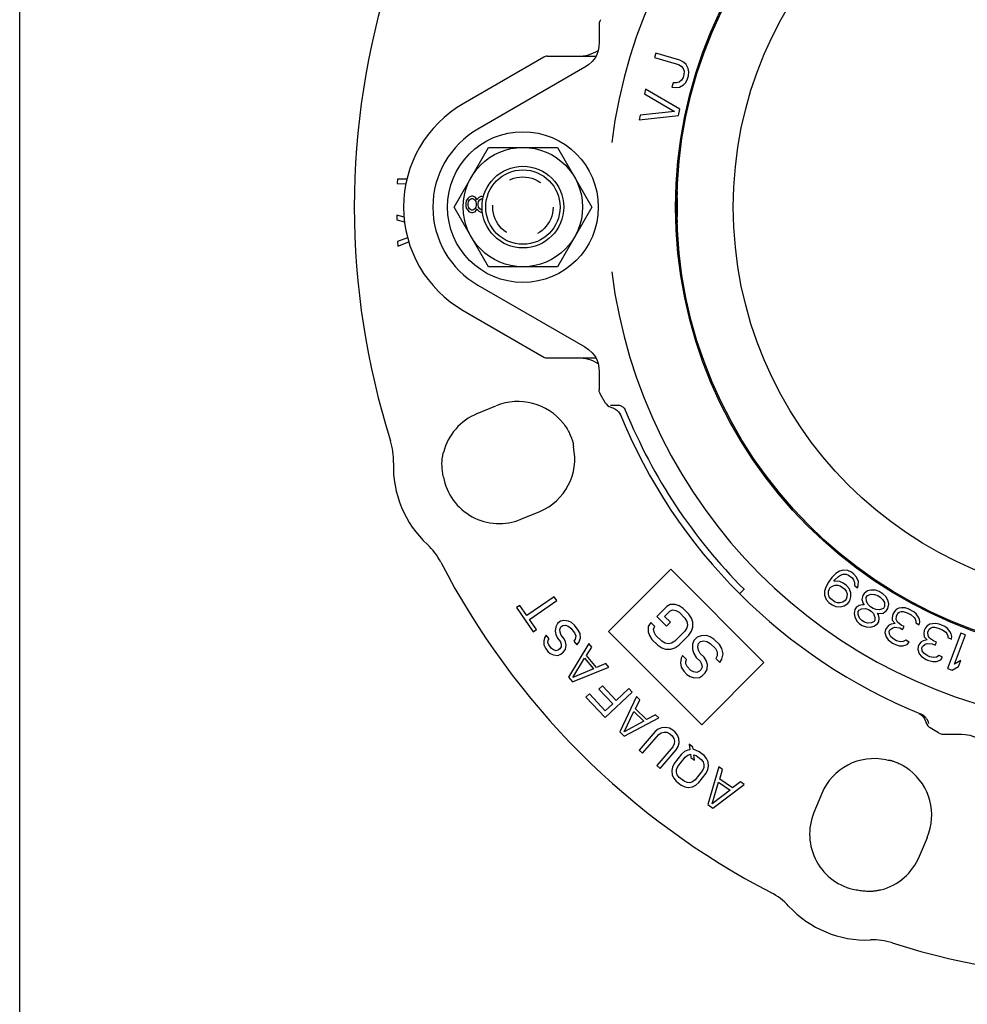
# Model space of a CAD drawing. Header units: inches. Extents: x 0 to 22, y 0 to 17.
# Tile 1 of 9: x 0 to 3.6, y 3.4 to 7.1. Entities that reach past the tile are written whole.
import ezdxf

# ---------------------------------------------------------------- set-up
doc = ezdxf.new("R2010")
doc.units = ezdxf.units.IN
doc.header["$LTSCALE"] = 1.21
doc.header["$MEASUREMENT"] = 0
doc.linetypes.add('HIDDEN', pattern=[0.2, 0.1, -0.1])
doc.layers.get('0').update_dxf_attribs({"linetype": 'CONTINUOUS'})
doc.layers.add('DEFAULT_2', color=8, linetype='HIDDEN')

msp = doc.modelspace()

# ---------------------------------------------------------------- linework, layer by layer
at = {"color": 7, "linetype": 'CONTINUOUS'}
for p, q in [((0, 0), (0, 17)), ((2.1791, 7.0788), (2.1791, 7.0111)), ((1.9831, 6.9595), (2.1673, 6.9595)), ((2.3928, 6.9716), (2.3877, 6.9546)), ((2.4824, 6.945), (2.3928, 6.9716)), ((1.9713, 6.9563), (1.668, 6.7812)), ((2.1631, 6.9513), (2.163, 6.9512)), ((2.3877, 6.9546), (2.4774, 6.928)), ((2.4774, 6.928), (2.4881, 6.9218)), ((2.496, 6.9379), (2.4824, 6.945)), ((2.4881, 6.9218), (2.4951, 6.9135)), ((2.5059, 6.9288), (2.496, 6.9379)), ((2.5141, 6.9141), (2.5059, 6.9288)), ((2.1255, 6.9182), (1.7231, 6.6859)), ((2.4979, 6.8912), (2.4945, 6.8798)), ((2.4951, 6.9135), (2.4983, 6.9033)), ((2.4983, 6.9033), (2.4979, 6.8912)), ((2.5119, 6.8747), (2.5152, 6.886)), ((2.5165, 6.901), (2.5141, 6.9141)), ((2.5152, 6.886), (2.5165, 6.901)), ((2.4572, 6.8601), (2.4522, 6.8431)), ((2.4696, 6.8595), (2.4572, 6.8601)), ((2.48, 6.8626), (2.4696, 6.8595)), ((2.4883, 6.8694), (2.48, 6.8626)), ((2.4807, 6.8439), (2.4957, 6.8518)), ((2.4945, 6.8798), (2.4883, 6.8694)), ((2.4957, 6.8518), (2.5048, 6.8614)), ((2.5048, 6.8614), (2.5119, 6.8747)), ((2.3538, 6.8359), (2.3501, 6.8186)), ((2.3501, 6.8186), (2.4625, 6.7525)), ((2.4826, 6.7603), (2.3538, 6.8359)), ((2.4522, 6.8431), (2.4675, 6.8416)), ((2.4675, 6.8416), (2.4807, 6.8439)), ((2.3329, 6.7377), (2.3293, 6.7204)), ((2.3293, 6.7204), (2.4777, 6.7372)), ((2.4625, 6.7525), (2.3329, 6.7377)), ((2.4777, 6.7372), (2.4826, 6.7603)), ((2.4895, 6.6406), (2.4852, 6.6406)), ((1.6333, 6.3926), (1.7629, 6.617)), ((1.7629, 6.617), (2.022, 6.617)), ((2.022, 6.617), (2.1516, 6.3926)), ((1.4202, 6.4981), (1.4199, 6.4807)), ((1.4199, 6.4807), (1.4527, 6.48)), ((1.4563, 6.4974), (1.4202, 6.4981)), ((1.6796, 6.4166), (1.6779, 6.408)), ((1.6779, 6.408), (1.6779, 6.3977)), ((1.6849, 6.4252), (1.6796, 6.4166)), ((1.6902, 6.4304), (1.6849, 6.4252)), ((1.6867, 6.4063), (1.6884, 6.4132)), ((1.6867, 6.3994), (1.6867, 6.4063)), ((1.6884, 6.4132), (1.6919, 6.4201)), ((1.699, 6.4339), (1.6902, 6.4304)), ((1.6919, 6.4201), (1.699, 6.4252)), ((1.7042, 6.4339), (1.699, 6.4339)), ((1.699, 6.4252), (1.7042, 6.4252)), ((1.713, 6.4304), (1.7042, 6.4339)), ((1.7042, 6.4252), (1.7113, 6.4201)), ((1.7113, 6.4201), (1.7148, 6.4132)), ((1.7183, 6.4235), (1.713, 6.4304)), ((1.7148, 6.4132), (1.7165, 6.4063)), ((1.7165, 6.4063), (1.7165, 6.3994)), ((1.72, 6.4201), (1.7183, 6.4235)), ((1.7218, 6.4235), (1.72, 6.4201)), ((1.7271, 6.4287), (1.7218, 6.4235)), ((1.7236, 6.4063), (1.7253, 6.4132)), ((1.7236, 6.3994), (1.7236, 6.4063)), ((1.7253, 6.4132), (1.7306, 6.4201)), ((1.7341, 6.4321), (1.7271, 6.4287)), ((1.7306, 6.4201), (1.7359, 6.4235)), ((1.7394, 6.4321), (1.7341, 6.4321)), ((1.7359, 6.4235), (1.7394, 6.4235)), ((1.7448, 6.43), (1.7394, 6.4321)), ((2.472, 6.428), (2.4722, 6.428)), ((1.7629, 6.1681), (1.6333, 6.3926)), ((1.6779, 6.3977), (1.6796, 6.3891)), ((1.6796, 6.3891), (1.6849, 6.3805)), ((1.6849, 6.3805), (1.6902, 6.3753)), ((1.6884, 6.3926), (1.6867, 6.3994)), ((1.6919, 6.3857), (1.6884, 6.3926)), ((1.6902, 6.3753), (1.699, 6.3719)), ((1.699, 6.3805), (1.6919, 6.3857)), ((1.7042, 6.3805), (1.699, 6.3805)), ((1.699, 6.3719), (1.7042, 6.3719)), ((1.7113, 6.3857), (1.7042, 6.3805)), ((1.7042, 6.3719), (1.713, 6.3753)), ((1.7148, 6.3926), (1.7113, 6.3857)), ((1.713, 6.3753), (1.7183, 6.3822)), ((1.7165, 6.3994), (1.7148, 6.3926)), ((1.7183, 6.3822), (1.72, 6.3857)), ((1.72, 6.3857), (1.7218, 6.3822)), ((1.7218, 6.3822), (1.7271, 6.3771)), ((1.7253, 6.3926), (1.7236, 6.3994)), ((1.7306, 6.3857), (1.7253, 6.3926)), ((1.7271, 6.3771), (1.7341, 6.3736)), ((1.7359, 6.3822), (1.7306, 6.3857)), ((1.7341, 6.3736), (1.7394, 6.3736)), ((1.7394, 6.3822), (1.7359, 6.3822)), ((2.1516, 6.3926), (2.022, 6.1681)), ((1.4183, 6.3628), (1.4188, 6.3453)), ((1.4457, 6.3546), (1.4183, 6.3628)), ((1.4188, 6.3453), (1.4474, 6.3367)), ((1.4587, 6.2776), (1.4214, 6.2638)), ((1.4214, 6.2638), (1.422, 6.2463)), ((1.422, 6.2463), (1.4638, 6.2617)), ((2.022, 6.1681), (1.7629, 6.1681)), ((2.4862, 6.1445), (2.4895, 6.1445)), ((1.7231, 6.0992), (2.1255, 5.8669)), ((1.668, 6.0039), (1.9713, 5.8288)), ((1.9831, 5.8256), (2.1673, 5.8256)), ((2.1531, 5.845), (2.1651, 5.8298)), ((2.163, 5.8339), (2.1631, 5.8338)), ((2.1791, 5.774), (2.1791, 5.7063)), ((2.2034, 5.6561), (2.1842, 5.6881)), ((1.7203, 5.6163), (1.7912, 5.6457)), ((2.2034, 5.6561), (2.2036, 5.6557)), ((2.2522, 5.6229), (2.2572, 5.6155)), ((2.2572, 5.6155), (2.2597, 5.6104)), ((2.2597, 5.6104), (2.2597, 5.6103)), ((2.0816, 5.5021), (2.0815, 5.4981)), ((2.0815, 5.4981), (2.0823, 5.4915)), ((2.0817, 5.5029), (2.0816, 5.5021)), ((1.5934, 5.4699), (1.5935, 5.4705)), ((1.5935, 5.4705), (1.5935, 5.4705)), ((1.5935, 5.3776), (1.5934, 5.378)), ((1.8848, 5.2193), (1.9557, 5.2486)), ((2.4481, 5.0312), (2.2142, 4.7974)), ((2.7988, 4.6805), (2.4481, 5.0312)), ((3.054, 5), (3.0414, 4.9831)), ((3.069, 5.0151), (3.054, 5)), ((3.0658, 4.9911), (3.079, 5.0039)), ((3.0828, 5.0237), (3.069, 5.0151)), ((3.079, 5.0039), (3.0868, 5.0093)), ((3.0971, 5.028), (3.0828, 5.0237)), ((3.0868, 5.0093), (3.097, 5.0131)), ((3.097, 5.0131), (3.1077, 5.0126)), ((3.1143, 5.0264), (3.0971, 5.028)), ((3.1077, 5.0126), (3.1166, 5.0097)), ((3.128, 5.02), (3.1143, 5.0264)), ((3.1166, 5.0097), (3.1308, 4.9991)), ((3.1374, 5.013), (3.128, 5.02)), ((3.1308, 4.9991), (3.1361, 4.9914)), ((3.1474, 5.0017), (3.1374, 5.013)), ((3.1539, 4.9856), (3.1474, 5.0017)), ((3.0311, 4.9644), (3.0268, 4.9488)), ((3.0414, 4.9831), (3.0311, 4.9644)), ((3.0448, 4.958), (3.0484, 4.9628)), ((3.0484, 4.9628), (3.0561, 4.9683)), ((3.0561, 4.9683), (3.0663, 4.972)), ((3.0622, 4.9863), (3.0658, 4.9911)), ((3.0837, 4.9854), (3.0622, 4.9863)), ((3.0663, 4.972), (3.077, 4.9715)), ((3.077, 4.9715), (3.0859, 4.9686)), ((3.0973, 4.9789), (3.0837, 4.9854)), ((3.0859, 4.9686), (3.1025, 4.9563)), ((3.1091, 4.9701), (3.0973, 4.9789)), ((3.1191, 4.9589), (3.1091, 4.9701)), ((3.1361, 4.9914), (3.1396, 4.9813)), ((3.1396, 4.9813), (3.1389, 4.9705)), ((3.1389, 4.9705), (3.1507, 4.9616)), ((3.1507, 4.9616), (3.1537, 4.9707)), ((3.1537, 4.9707), (3.1539, 4.9856)), ((2.01, 4.9279), (1.9069, 4.8572)), ((2.0199, 4.9135), (2.01, 4.9279)), ((2.707, 4.9394), (2.7253, 4.9577)), ((3.0268, 4.9488), (3.0267, 4.9338)), ((3.0267, 4.9338), (3.0331, 4.9177)), ((3.041, 4.9382), (3.0417, 4.9489)), ((3.0445, 4.928), (3.041, 4.9382)), ((3.0417, 4.9489), (3.0448, 4.958)), ((3.0498, 4.9203), (3.0445, 4.928)), ((3.1025, 4.9563), (3.1078, 4.9486)), ((3.1106, 4.9276), (3.1075, 4.9186)), ((3.1078, 4.9486), (3.1112, 4.9384)), ((3.1112, 4.9384), (3.1106, 4.9276)), ((3.1256, 4.9428), (3.1191, 4.9589)), ((3.1212, 4.9122), (3.1254, 4.9278)), ((3.1254, 4.9278), (3.1256, 4.9428)), ((3.1705, 4.9331), (3.1674, 4.9172)), ((3.1754, 4.9407), (3.1705, 4.9331)), ((3.1884, 4.9503), (3.1754, 4.9407)), ((3.183, 4.9252), (3.1878, 4.9328)), ((3.184, 4.9102), (3.183, 4.9252)), ((3.1878, 4.9328), (3.2018, 4.9382)), ((3.2008, 4.9532), (3.1884, 4.9503)), ((3.2181, 4.9529), (3.2008, 4.9532)), ((3.2018, 4.9382), (3.215, 4.937)), ((3.215, 4.937), (3.2266, 4.9332)), ((3.2322, 4.9475), (3.2181, 4.9529)), ((3.2266, 4.9332), (3.2365, 4.9269)), ((3.2471, 4.938), (3.2322, 4.9475)), ((3.2365, 4.9269), (3.2449, 4.918)), ((3.258, 4.9276), (3.2471, 4.938)), ((3.2656, 4.912), (3.258, 4.9276)), ((1.8806, 4.8956), (1.8683, 4.8872)), ((1.8683, 4.8872), (1.9309, 4.7959)), ((1.9069, 4.8572), (1.8806, 4.8956)), ((1.9168, 4.8428), (2.0199, 4.9135)), ((2.4332, 4.8911), (2.3959, 4.8538)), ((2.4456, 4.8986), (2.4332, 4.8911)), ((2.4653, 4.8988), (2.4456, 4.8986)), ((2.48, 4.8941), (2.4653, 4.8988)), ((2.4947, 4.8844), (2.48, 4.8941)), ((3.0331, 4.9177), (3.0432, 4.9065)), ((3.0432, 4.9065), (3.055, 4.8976)), ((3.0664, 4.9079), (3.0498, 4.9203)), ((3.055, 4.8976), (3.0686, 4.8912)), ((3.0753, 4.9051), (3.0664, 4.9079)), ((3.0686, 4.8912), (3.0859, 4.8896)), ((3.086, 4.9046), (3.0753, 4.9051)), ((3.0859, 4.8896), (3.1002, 4.894)), ((3.0961, 4.9083), (3.086, 4.9046)), ((3.1039, 4.9138), (3.0961, 4.9083)), ((3.1002, 4.894), (3.1139, 4.9025)), ((3.1075, 4.9186), (3.1039, 4.9138)), ((3.1139, 4.9025), (3.1212, 4.9122)), ((3.1455, 4.8882), (3.1407, 4.8806)), ((3.157, 4.8952), (3.1455, 4.8882)), ((3.1693, 4.8981), (3.157, 4.8952)), ((3.1674, 4.9172), (3.1725, 4.9032)), ((3.1759, 4.8975), (3.1693, 4.8981)), ((3.1725, 4.9032), (3.1759, 4.8975)), ((3.1907, 4.8988), (3.184, 4.9102)), ((3.1991, 4.8899), (3.1907, 4.8988)), ((3.2091, 4.8836), (3.1991, 4.8899)), ((3.2449, 4.918), (3.2516, 4.9066)), ((3.2526, 4.8916), (3.2478, 4.884)), ((3.2516, 4.9066), (3.2526, 4.8916)), ((3.2651, 4.8837), (3.2682, 4.8996)), ((3.2682, 4.8996), (3.2656, 4.912)), ((3.3163, 4.886), (3.3057, 4.8849)), ((3.3296, 4.8858), (3.3163, 4.886)), ((3.3414, 4.8829), (3.3296, 4.8858)), ((2.3959, 4.8538), (2.4324, 4.8173)), ((2.4254, 4.8541), (2.4453, 4.874)), ((2.4474, 4.8322), (2.4254, 4.8541)), ((2.4453, 4.874), (2.4552, 4.879)), ((2.4552, 4.879), (2.4675, 4.8767)), ((2.4675, 4.8767), (2.4798, 4.8695)), ((2.4798, 4.8695), (2.5017, 4.8475)), ((2.5166, 4.8625), (2.4947, 4.8844)), ((2.5263, 4.8478), (2.5166, 4.8625)), ((3.1407, 4.8806), (3.1376, 4.8647)), ((3.1376, 4.8647), (3.1402, 4.8523)), ((3.1402, 4.8523), (3.1478, 4.8367)), ((3.1531, 4.8727), (3.1564, 4.8778)), ((3.1533, 4.8619), (3.1531, 4.8727)), ((3.1584, 4.8479), (3.1533, 4.8619)), ((3.1564, 4.8778), (3.1662, 4.8822)), ((3.1662, 4.8822), (3.181, 4.8835)), ((3.181, 4.8835), (3.1926, 4.8797)), ((3.1926, 4.8797), (3.2026, 4.8734)), ((3.2026, 4.8734), (3.2109, 4.8645)), ((3.2206, 4.8798), (3.2091, 4.8836)), ((3.2109, 4.8645), (3.2161, 4.8506)), ((3.2161, 4.8506), (3.2162, 4.8398)), ((3.2338, 4.8786), (3.2206, 4.8798)), ((3.2258, 4.8658), (3.2324, 4.8652)), ((3.2291, 4.8601), (3.2258, 4.8658)), ((3.2318, 4.8477), (3.2291, 4.8601)), ((3.2324, 4.8652), (3.2472, 4.8665)), ((3.2478, 4.884), (3.2338, 4.8786)), ((3.2472, 4.8665), (3.2603, 4.8761)), ((3.2603, 4.8761), (3.2651, 4.8837)), ((3.2837, 4.8625), (3.2806, 4.8504)), ((3.2806, 4.8504), (3.2815, 4.8397)), ((3.2893, 4.8731), (3.2837, 4.8625)), ((3.2962, 4.8797), (3.2893, 4.8731)), ((3.3057, 4.8849), (3.2962, 4.8797)), ((3.2962, 4.8421), (3.2967, 4.8555)), ((3.2967, 4.8555), (3.3024, 4.8661)), ((3.3024, 4.8661), (3.3078, 4.8701)), ((3.3078, 4.8701), (3.3159, 4.8726)), ((3.3159, 4.8726), (3.3225, 4.8725)), ((3.3225, 4.8725), (3.3369, 4.8682)), ((3.3369, 4.8682), (3.3526, 4.8599)), ((3.3623, 4.8718), (3.3414, 4.8829)), ((3.3526, 4.8599), (3.3642, 4.8503)), ((3.3713, 4.8636), (3.3623, 4.8718)), ((3.3642, 4.8503), (3.368, 4.8448)), ((3.3788, 4.8527), (3.3713, 4.8636)), ((3.3838, 4.8432), (3.3788, 4.8527)), ((1.9432, 4.8044), (1.9168, 4.8428)), ((2.0162, 4.8154), (2.0138, 4.799)), ((2.0221, 4.8273), (2.0162, 4.8154)), ((2.0339, 4.8363), (2.0221, 4.8273)), ((2.0315, 4.8052), (2.0351, 4.8152)), ((2.0469, 4.8389), (2.0339, 4.8363)), ((2.0351, 4.8152), (2.0422, 4.8206)), ((2.0422, 4.8206), (2.0528, 4.8214)), ((2.0635, 4.8369), (2.0469, 4.8389)), ((2.0528, 4.8214), (2.0628, 4.8181)), ((2.0628, 4.8181), (2.0723, 4.8106)), ((2.0753, 4.8312), (2.0635, 4.8369)), ((2.0865, 4.8215), (2.0753, 4.8312)), ((2.1006, 4.8029), (2.0865, 4.8215)), ((2.3635, 4.8165), (2.3633, 4.7968)), ((2.3735, 4.8314), (2.3635, 4.8165)), ((2.3881, 4.8168), (2.3735, 4.8314)), ((2.3831, 4.8069), (2.3881, 4.8168)), ((2.4324, 4.8173), (2.4474, 4.8322)), ((2.5017, 4.8475), (2.5089, 4.8353)), ((2.5113, 4.823), (2.5087, 4.8107)), ((2.5089, 4.8353), (2.5113, 4.823)), ((2.5258, 4.7986), (2.5309, 4.8134)), ((2.5311, 4.8331), (2.5263, 4.8478)), ((2.5309, 4.8134), (2.5311, 4.8331)), ((3.1478, 4.8367), (3.1587, 4.8263)), ((3.1668, 4.839), (3.1584, 4.8479)), ((3.1587, 4.8263), (3.1686, 4.82)), ((3.1767, 4.8327), (3.1668, 4.839)), ((3.1686, 4.82), (3.1827, 4.8146)), ((3.1883, 4.8289), (3.1767, 4.8327)), ((3.1827, 4.8146), (3.2, 4.8143)), ((3.2031, 4.8302), (3.1883, 4.8289)), ((3.2, 4.8143), (3.2124, 4.8172)), ((3.213, 4.8347), (3.2031, 4.8302)), ((3.2124, 4.8172), (3.2254, 4.8268)), ((3.2162, 4.8398), (3.213, 4.8347)), ((3.2254, 4.8268), (3.2303, 4.8344)), ((3.2303, 4.8344), (3.2318, 4.8477)), ((3.2676, 4.8198), (3.2593, 4.8105)), ((3.277, 4.825), (3.2676, 4.8198)), ((3.2723, 4.8036), (3.2832, 4.8114)), ((3.2917, 4.8274), (3.277, 4.825)), ((3.2815, 4.8397), (3.2917, 4.8274)), ((3.2832, 4.8114), (3.2913, 4.814)), ((3.2913, 4.814), (3.3097, 4.8109)), ((3.3012, 4.8326), (3.2962, 4.8421)), ((3.3154, 4.8216), (3.3012, 4.8326)), ((3.3258, 4.816), (3.3154, 4.8216)), ((3.3201, 4.8054), (3.3258, 4.816)), ((3.368, 4.8448), (3.3703, 4.8367)), ((3.3703, 4.8367), (3.3701, 4.83)), ((3.3701, 4.83), (3.3831, 4.8231)), ((3.3831, 4.8231), (3.3848, 4.8324)), ((3.3848, 4.8324), (3.3838, 4.8432)), ((3.4067, 4.8116), (3.4018, 4.8006)), ((3.413, 4.8187), (3.4067, 4.8116)), ((3.4221, 4.8246), (3.413, 4.8187)), ((3.4326, 4.8266), (3.4221, 4.8246)), ((3.4253, 4.81), (3.4331, 4.8132)), ((3.4458, 4.8273), (3.4326, 4.8266)), ((3.4331, 4.8132), (3.4398, 4.8135)), ((3.4398, 4.8135), (3.4545, 4.8104)), ((3.4579, 4.8253), (3.4458, 4.8273)), ((3.4795, 4.8158), (3.4579, 4.8253)), ((3.4891, 4.8083), (3.4795, 4.8158)), ((1.9309, 4.7959), (1.9432, 4.8044)), ((1.9748, 4.7765), (1.9707, 4.7623)), ((1.9801, 4.7842), (1.9748, 4.7765)), ((1.9907, 4.7703), (1.9801, 4.7842)), ((2.0138, 4.799), (2.0162, 4.7861)), ((2.0162, 4.7861), (2.0226, 4.7727)), ((2.0321, 4.7946), (2.0315, 4.8052)), ((2.0368, 4.7835), (2.0321, 4.7946)), ((2.0474, 4.7696), (2.0368, 4.7835)), ((2.0723, 4.8106), (2.0864, 4.7921)), ((2.0864, 4.7921), (2.0911, 4.781)), ((2.0911, 4.781), (2.0893, 4.7687)), ((2.1071, 4.7896), (2.1006, 4.8029)), ((2.1088, 4.7726), (2.1071, 4.7896)), ((2.2142, 4.7974), (2.565, 4.4466)), ((2.3633, 4.7968), (2.3681, 4.7821)), ((2.3681, 4.7821), (2.3778, 4.7675)), ((2.3854, 4.7946), (2.3831, 4.8069)), ((2.3927, 4.7824), (2.3854, 4.7946)), ((2.4146, 4.7605), (2.3927, 4.7824)), ((2.5012, 4.7983), (2.4638, 4.761)), ((2.4785, 4.7464), (2.5158, 4.7837)), ((2.5087, 4.8107), (2.5012, 4.7983)), ((2.5158, 4.7837), (2.5258, 4.7986)), ((2.5477, 4.7766), (2.5353, 4.7642)), ((2.5625, 4.7817), (2.5477, 4.7766)), ((2.5822, 4.7819), (2.5625, 4.7817)), ((2.5969, 4.7771), (2.5822, 4.7819)), ((2.6116, 4.7675), (2.5969, 4.7771)), ((3.2565, 4.8052), (3.2534, 4.7932)), ((3.2534, 4.7932), (3.2581, 4.777)), ((3.2593, 4.8105), (3.2565, 4.8052)), ((3.2581, 4.777), (3.2657, 4.7661)), ((3.2695, 4.7982), (3.2723, 4.8036)), ((3.2704, 4.7875), (3.2695, 4.7982)), ((3.2754, 4.778), (3.2704, 4.7875)), ((3.287, 4.7684), (3.2754, 4.778)), ((3.3097, 4.8109), (3.3201, 4.8054)), ((3.4018, 4.8006), (3.3997, 4.7884)), ((3.3997, 4.7884), (3.4014, 4.7777)), ((3.4014, 4.7777), (3.4125, 4.7662)), ((3.4153, 4.7946), (3.4202, 4.8057)), ((3.4159, 4.7812), (3.4153, 4.7946)), ((3.4216, 4.7721), (3.4159, 4.7812)), ((3.4202, 4.8057), (3.4253, 4.81)), ((3.4545, 4.8104), (3.4707, 4.8032)), ((3.4707, 4.8032), (3.483, 4.7945)), ((3.483, 4.7945), (3.4872, 4.7894)), ((3.4872, 4.7894), (3.4902, 4.7815)), ((3.4975, 4.798), (3.4891, 4.8083)), ((3.5396, 4.7912), (3.4897, 4.6585)), ((3.4902, 4.7815), (3.4905, 4.7748)), ((3.4905, 4.7748), (3.504, 4.7688)), ((3.5031, 4.789), (3.4975, 4.798)), ((3.5049, 4.7783), (3.5031, 4.789)), ((3.504, 4.7688), (3.5049, 4.7783)), ((3.5148, 4.6748), (3.5562, 4.7849)), ((3.5562, 4.7849), (3.5396, 4.7912)), ((1.9707, 4.7623), (1.9706, 4.7477)), ((1.9706, 4.7477), (1.9771, 4.7343)), ((1.9866, 4.7562), (1.9878, 4.7644)), ((1.9895, 4.7474), (1.9866, 4.7562)), ((1.9878, 4.7644), (1.9907, 4.7703)), ((2.0001, 4.7335), (1.9895, 4.7474)), ((2.0226, 4.7727), (2.0332, 4.7588)), ((2.0368, 4.7395), (2.0314, 4.7318)), ((2.0332, 4.7588), (2.0362, 4.7501)), ((2.0362, 4.7501), (2.0368, 4.7395)), ((2.0521, 4.7586), (2.0474, 4.7696)), ((2.0545, 4.7457), (2.0521, 4.7586)), ((2.0521, 4.7292), (2.0545, 4.7457)), ((2.1399, 4.7523), (2.0635, 4.6262)), ((2.0893, 4.7687), (2.084, 4.7609)), ((2.084, 4.7609), (2.0946, 4.7471)), ((2.0946, 4.7471), (2.1023, 4.7566)), ((2.1023, 4.7566), (2.1088, 4.7726)), ((2.1316, 4.707), (2.1512, 4.739)), ((2.1512, 4.739), (2.1399, 4.7523)), ((2.3778, 4.7675), (2.3997, 4.7455)), ((2.3997, 4.7455), (2.4144, 4.7358)), ((2.4268, 4.7532), (2.4146, 4.7605)), ((2.4391, 4.7509), (2.4268, 4.7532)), ((2.4515, 4.7535), (2.4391, 4.7509)), ((2.4638, 4.761), (2.4515, 4.7535)), ((2.4636, 4.7364), (2.4785, 4.7464)), ((2.5302, 4.7494), (2.53, 4.7297)), ((2.5353, 4.7642), (2.5302, 4.7494)), ((2.5498, 4.7397), (2.5524, 4.7521)), ((2.5521, 4.7274), (2.5498, 4.7397)), ((2.5524, 4.7521), (2.5598, 4.7595)), ((2.5598, 4.7595), (2.5722, 4.7621)), ((2.5722, 4.7621), (2.5845, 4.7598)), ((2.5845, 4.7598), (2.5967, 4.7525)), ((2.5967, 4.7525), (2.6162, 4.733)), ((2.6311, 4.748), (2.6116, 4.7675)), ((2.6408, 4.7333), (2.6311, 4.748)), ((3.2657, 4.7661), (3.2825, 4.7537)), ((3.2825, 4.7537), (3.2877, 4.7509)), ((3.2974, 4.7628), (3.287, 4.7684)), ((3.2877, 4.7509), (3.3074, 4.7438)), ((3.3119, 4.7585), (3.2974, 4.7628)), ((3.3074, 4.7438), (3.3207, 4.7436)), ((3.3225, 4.7597), (3.3119, 4.7585)), ((3.3207, 4.7436), (3.3368, 4.7487)), ((3.332, 4.7649), (3.3225, 4.7597)), ((3.345, 4.7579), (3.332, 4.7649)), ((3.3368, 4.7487), (3.345, 4.7579)), ((3.379, 4.7414), (3.3769, 4.7292)), ((3.3814, 4.7469), (3.379, 4.7414)), ((3.389, 4.7568), (3.3814, 4.7469)), ((3.3981, 4.7627), (3.389, 4.7568)), ((3.3925, 4.7355), (3.395, 4.741)), ((3.395, 4.741), (3.4052, 4.7497)), ((3.4125, 4.7662), (3.3981, 4.7627)), ((3.4052, 4.7497), (3.4131, 4.7528)), ((3.4131, 4.7528), (3.4317, 4.7512)), ((3.4366, 4.7622), (3.4216, 4.7721)), ((3.4317, 4.7512), (3.4425, 4.7464)), ((3.4474, 4.7575), (3.4366, 4.7622)), ((3.4425, 4.7464), (3.4474, 4.7575)), ((1.9771, 4.7343), (1.986, 4.7227)), ((1.986, 4.7227), (1.9954, 4.7152)), ((1.9954, 4.7152), (2.0072, 4.7096)), ((2.0078, 4.7284), (2.0001, 4.7335)), ((2.0072, 4.7096), (2.0237, 4.7076)), ((2.0178, 4.7251), (2.0078, 4.7284)), ((2.0267, 4.7282), (2.0178, 4.7251)), ((2.0237, 4.7076), (2.0349, 4.7125)), ((2.0314, 4.7318), (2.0267, 4.7282)), ((2.0349, 4.7125), (2.0444, 4.7197)), ((2.0444, 4.7197), (2.0521, 4.7292)), ((2.1693, 4.6626), (2.1316, 4.707)), ((2.4144, 4.7358), (2.4291, 4.7311)), ((2.4291, 4.7311), (2.4488, 4.7313)), ((2.4488, 4.7313), (2.4636, 4.7364)), ((2.4928, 4.7071), (2.4878, 4.6972)), ((2.5074, 4.6925), (2.4928, 4.7071)), ((2.53, 4.7297), (2.5347, 4.715)), ((2.5347, 4.715), (2.5444, 4.7003)), ((2.5444, 4.7003), (2.5591, 4.6857)), ((2.5594, 4.7152), (2.5521, 4.7274)), ((2.574, 4.7006), (2.5594, 4.7152)), ((2.5812, 4.6884), (2.574, 4.7006)), ((2.6162, 4.733), (2.6234, 4.7208)), ((2.6233, 4.706), (2.6182, 4.6961)), ((2.6234, 4.7208), (2.6233, 4.706)), ((2.6404, 4.6939), (2.6455, 4.7137)), ((2.6455, 4.7137), (2.6408, 4.7333)), ((3.3769, 4.7292), (3.3828, 4.7134)), ((3.3828, 4.7134), (3.3912, 4.7031)), ((3.3912, 4.7031), (3.4089, 4.692)), ((3.3943, 4.7248), (3.3925, 4.7355)), ((3.4, 4.7157), (3.3943, 4.7248)), ((3.4123, 4.707), (3.4, 4.7157)), ((3.4231, 4.7023), (3.4123, 4.707)), ((3.4378, 4.6991), (3.4231, 4.7023)), ((3.4483, 4.701), (3.4378, 4.6991)), ((3.4574, 4.7069), (3.4483, 4.701)), ((3.4709, 4.701), (3.4574, 4.7069)), ((3.4634, 4.6912), (3.4709, 4.701)), ((2.0786, 4.6085), (2.2154, 4.6635)), ((2.0802, 4.6251), (2.1244, 4.6971)), ((2.1244, 4.6971), (2.1583, 4.6571)), ((2.204, 4.6768), (2.1693, 4.6626)), ((2.2154, 4.6635), (2.204, 4.6768)), ((2.4878, 4.6972), (2.4851, 4.68)), ((2.4851, 4.68), (2.4874, 4.6628)), ((2.5048, 4.6753), (2.5049, 4.6851)), ((2.5096, 4.6655), (2.5048, 4.6753)), ((2.5049, 4.6851), (2.5074, 4.6925)), ((2.5242, 4.6508), (2.5096, 4.6655)), ((2.5591, 4.6857), (2.5639, 4.6759)), ((2.5662, 4.6636), (2.5612, 4.6537)), ((2.5639, 4.6759), (2.5662, 4.6636)), ((2.565, 4.4466), (2.7988, 4.6805)), ((2.586, 4.6736), (2.5812, 4.6884)), ((2.5858, 4.654), (2.586, 4.6736)), ((2.6182, 4.6961), (2.6329, 4.6815)), ((2.6329, 4.6815), (2.6404, 4.6939)), ((3.4089, 4.692), (3.4143, 4.6897)), ((3.4143, 4.6897), (3.4344, 4.6841)), ((3.4344, 4.6841), (3.4477, 4.6849)), ((3.4477, 4.6849), (3.4634, 4.6912)), ((3.5063, 4.6523), (3.5303, 4.6658)), ((3.5388, 4.6884), (3.5148, 4.6748)), ((3.5303, 4.6658), (3.5388, 4.6884)), ((2.0635, 4.6262), (2.0786, 4.6085)), ((2.1583, 4.6571), (2.0802, 4.6251)), ((2.4874, 4.6628), (2.4971, 4.6481)), ((2.4971, 4.6481), (2.5093, 4.6359)), ((2.5093, 4.6359), (2.5215, 4.6287)), ((2.5215, 4.6287), (2.5363, 4.6239)), ((2.534, 4.646), (2.5242, 4.6508)), ((2.5463, 4.6437), (2.534, 4.646)), ((2.5562, 4.6487), (2.5463, 4.6437)), ((2.5559, 4.6241), (2.5683, 4.6316)), ((2.5612, 4.6537), (2.5562, 4.6487)), ((2.5683, 4.6316), (2.5783, 4.6416)), ((2.5783, 4.6416), (2.5858, 4.654)), ((3.4897, 4.6585), (3.5063, 4.6523)), ((2.1914, 4.5929), (2.1784, 4.5806)), ((2.2433, 4.5377), (2.1914, 4.5929)), ((2.5363, 4.6239), (2.5559, 4.6241)), ((2.1423, 4.5626), (2.1293, 4.5503)), ((2.2022, 4.499), (2.1423, 4.5626)), ((2.1784, 4.5806), (2.2304, 4.5255)), ((2.2012, 4.474), (2.303, 4.5699)), ((2.291, 4.5826), (2.2433, 4.5377)), ((2.3193, 4.5533), (2.2563, 4.42)), ((2.303, 4.5699), (2.291, 4.5826)), ((2.3319, 4.5412), (2.3193, 4.5533)), ((2.1293, 4.5503), (2.2012, 4.474)), ((2.2304, 4.5255), (2.2022, 4.499)), ((2.3156, 4.5073), (2.3319, 4.5412)), ((2.2729, 4.4206), (2.3095, 4.4967)), ((2.3095, 4.4967), (2.3474, 4.4605)), ((2.3577, 4.467), (2.3156, 4.5073)), ((2.3908, 4.4848), (2.3577, 4.467)), ((2.4035, 4.4727), (2.3908, 4.4848)), ((2.3474, 4.4605), (2.2729, 4.4206)), ((2.2731, 4.4039), (2.4035, 4.4727)), ((2.2563, 4.42), (2.2731, 4.4039)), ((2.3897, 4.4211), (2.3295, 4.3513)), ((2.3427, 4.3398), (2.403, 4.4097)), ((2.4016, 4.4304), (2.3897, 4.4211)), ((2.4138, 4.4356), (2.4016, 4.4304)), ((2.403, 4.4097), (2.4129, 4.4168)), ((2.4129, 4.4168), (2.4232, 4.4197)), ((2.4304, 4.437), (2.4138, 4.4356)), ((2.4232, 4.4197), (2.4337, 4.4185)), ((2.4431, 4.4339), (2.4304, 4.437)), ((2.4337, 4.4185), (2.4444, 4.4132)), ((2.4561, 4.4267), (2.4431, 4.4339)), ((2.4444, 4.4132), (2.4533, 4.4055)), ((2.4533, 4.4055), (2.4601, 4.3957)), ((2.4649, 4.4191), (2.4561, 4.4267)), ((2.474, 4.4073), (2.4649, 4.4191)), ((2.4789, 4.3952), (2.474, 4.4073)), ((3.4233, 4.436), (3.4237, 4.4358)), ((3.4557, 4.4166), (3.4237, 4.4358)), ((3.4739, 4.4115), (3.5416, 4.4115)), ((2.4615, 4.3749), (2.4559, 4.364)), ((2.4601, 4.3957), (2.4629, 4.3855)), ((2.4629, 4.3855), (2.4615, 4.3749)), ((2.4766, 4.3657), (2.48, 4.3786)), ((2.48, 4.3786), (2.4789, 4.3952)), ((2.532, 4.363), (2.5182, 4.3737)), ((2.5182, 4.3737), (2.5205, 4.353)), ((2.3295, 4.3513), (2.3427, 4.3398)), ((2.4559, 4.364), (2.3956, 4.2942)), ((2.4089, 4.2828), (2.4691, 4.3526)), ((2.489, 4.3361), (2.4616, 4.3009)), ((2.4691, 4.3526), (2.4766, 4.3657)), ((2.5004, 4.3461), (2.489, 4.3361)), ((2.5123, 4.3519), (2.5004, 4.3461)), ((2.5028, 4.3254), (2.5124, 4.333)), ((2.5205, 4.353), (2.5123, 4.3519)), ((2.5124, 4.333), (2.5224, 4.3365)), ((2.5224, 4.3365), (2.5239, 4.3241)), ((2.5329, 4.3547), (2.532, 4.363)), ((2.5416, 4.3517), (2.5329, 4.3547)), ((2.5353, 4.334), (2.544, 4.331)), ((2.5377, 4.3134), (2.5353, 4.334)), ((2.555, 4.3451), (2.5416, 4.3517)), ((2.544, 4.331), (2.5624, 4.3167)), ((2.5734, 4.3308), (2.555, 4.3451)), ((2.5831, 4.3195), (2.5734, 4.3308)), ((2.3956, 4.2942), (2.4089, 4.2828)), ((2.4616, 4.3009), (2.4548, 4.2874)), ((2.4754, 4.2902), (2.5028, 4.3254)), ((2.5239, 4.3241), (2.5377, 4.3134)), ((2.5624, 4.3167), (2.5698, 4.3072)), ((2.5698, 4.3072), (2.5731, 4.2972)), ((2.5731, 4.2972), (2.5722, 4.2866)), ((2.5886, 4.3077), (2.5831, 4.3195)), ((2.5905, 4.2912), (2.5886, 4.3077)), ((3.2591, 4.3147), (3.266, 4.3139)), ((3.266, 4.3139), (3.2697, 4.314)), ((3.2697, 4.314), (3.2704, 4.3141)), ((2.4548, 4.2874), (2.4521, 4.2744)), ((2.4521, 4.2744), (2.454, 4.2578)), ((2.454, 4.2578), (2.4595, 4.246)), ((2.4695, 4.2684), (2.4704, 4.279)), ((2.4728, 4.2583), (2.4695, 4.2684)), ((2.4704, 4.279), (2.4754, 4.2902)), ((2.4801, 4.2488), (2.4728, 4.2583)), ((2.5672, 4.2754), (2.5398, 4.2401)), ((2.5536, 4.2294), (2.581, 4.2646)), ((2.5722, 4.2866), (2.5672, 4.2754)), ((2.581, 4.2646), (2.5878, 4.2782)), ((2.629, 4.2884), (2.5876, 4.147)), ((2.5878, 4.2782), (2.5905, 4.2912)), ((2.6433, 4.2785), (2.629, 4.2884)), ((2.6326, 4.2425), (2.6433, 4.2785)), ((2.4595, 4.246), (2.4692, 4.2347)), ((2.4692, 4.2347), (2.4876, 4.2204)), ((2.4986, 4.2345), (2.4801, 4.2488)), ((2.4876, 4.2204), (2.5009, 4.2138)), ((2.5096, 4.2297), (2.4986, 4.2345)), ((2.5201, 4.229), (2.5096, 4.2297)), ((2.5302, 4.2325), (2.5201, 4.229)), ((2.5398, 4.2401), (2.5302, 4.2325)), ((2.5303, 4.2136), (2.5422, 4.2194)), ((2.5422, 4.2194), (2.5536, 4.2294)), ((2.6039, 4.1501), (2.6282, 4.2311)), ((2.6067, 4.1337), (2.7247, 4.222)), ((2.6282, 4.2311), (2.6712, 4.2012)), ((2.6804, 4.2093), (2.6326, 4.2425)), ((2.7103, 4.232), (2.6804, 4.2093)), ((2.7247, 4.222), (2.7103, 4.232)), ((2.5009, 4.2138), (2.5138, 4.2114)), ((2.5138, 4.2114), (2.5303, 4.2136)), ((2.6712, 4.2012), (2.6039, 4.1501)), ((3.0162, 4.1881), (2.9869, 4.1172)), ((2.5876, 4.147), (2.6067, 4.1337)), ((3.3839, 3.9527), (3.4133, 4.0236)), ((3.1452, 3.8259), (3.1456, 3.8258)), ((3.2381, 3.8259), (3.2375, 3.8258)), ((3.2381, 3.8259), (3.2381, 3.8259))]:
    msp.add_line(p, q, dxfattribs=at)
for points in [[(2.1842, 7.097), (2.1814, 7.0912), (2.1797, 7.085), (2.1791, 7.0788)], [(2.1791, 7.0111), (2.1783, 6.9968), (2.1748, 6.9794), (2.1689, 6.9626), (2.163, 6.9512)], [(2.1652, 6.9554), (2.1532, 6.9403), (2.1389, 6.9272), (2.1255, 6.9182)], [(2.1255, 5.8669), (2.1387, 5.858), (2.1531, 5.845)], [(2.163, 5.8339), (2.1688, 5.8226), (2.1748, 5.8059), (2.1782, 5.7885), (2.1791, 5.774)], [(2.1842, 5.6881), (2.1814, 5.6939), (2.1797, 5.7001), (2.1791, 5.7063)], [(2.2036, 5.6557), (2.2057, 5.6526), (2.2106, 5.6475), (2.2163, 5.6434)], [(2.2163, 5.6434), (2.2227, 5.6406), (2.2254, 5.6398)], [(2.2254, 5.6398), (2.2307, 5.6382), (2.2387, 5.6344), (2.246, 5.6293), (2.2522, 5.6229)], [(2.0448, 5.5789), (2.0457, 5.5777), (2.0493, 5.5729), (2.0527, 5.5681), (2.0558, 5.5633), (2.0588, 5.5586), (2.0615, 5.5539), (2.0639, 5.5494), (2.0662, 5.5451), (2.0682, 5.5409), (2.0701, 5.5369), (2.0718, 5.5332), (2.0732, 5.5296), (2.0746, 5.5262), (2.0757, 5.523), (2.0768, 5.52), (2.0777, 5.5173), (2.0785, 5.5147), (2.0792, 5.5124), (2.0798, 5.5103), (2.0803, 5.5084), (2.0808, 5.5066), (2.0812, 5.5051), (2.0815, 5.5038), (2.0817, 5.5027), (2.0819, 5.5018), (2.082, 5.5012), (2.0821, 5.5008), (2.0821, 5.5007)], [(3.3829, 4.4897), (3.3903, 4.4848), (3.3967, 4.4786), (3.4019, 4.4714), (3.4057, 4.4634), (3.4074, 4.4578)], [(3.4074, 4.4578), (3.4081, 4.4555), (3.4108, 4.449), (3.4148, 4.4433), (3.4199, 4.4384), (3.4233, 4.436)], [(3.4557, 4.4166), (3.4615, 4.4138), (3.4677, 4.4121), (3.4739, 4.4115)], [(3.5416, 4.4115), (3.5559, 4.4107), (3.5733, 4.4073), (3.5901, 4.4013), (3.6015, 4.3954)], [(3.2682, 4.3145), (3.2684, 4.3145), (3.2688, 4.3144), (3.2694, 4.3143), (3.2702, 4.3141), (3.2711, 4.3139), (3.2723, 4.3137), (3.2736, 4.3134), (3.2751, 4.313), (3.2768, 4.3125), (3.2787, 4.312), (3.2808, 4.3114), (3.2831, 4.3107), (3.2856, 4.3099), (3.2884, 4.3089), (3.2914, 4.3079), (3.2946, 4.3066), (3.2981, 4.3053), (3.3019, 4.3037), (3.3059, 4.3019), (3.3102, 4.2998), (3.3147, 4.2976), (3.3194, 4.2951), (3.3243, 4.2923), (3.3293, 4.2892), (3.3345, 4.2859), (3.3397, 4.2823), (3.3449, 4.2784), (3.3465, 4.2772)]]:
    msp.add_lwpolyline(points, dxfattribs=at)
for centre, radius in [((4.1601, 6.3926), 1.6937), ((4.1601, 6.3926), 1.689), ((4.1601, 6.3926), 1.4764), ((1.8924, 6.3926), 0.2835), ((1.8924, 6.3926), 0.2244), ((1.8924, 6.3926), 0.1535), ((1.8924, 6.3926), 0.1398)]:
    msp.add_circle(centre, radius, dxfattribs=at)
for centre, radius, start, end in [((4.1601, 6.3926), 1.9488, 97.173, 172.827), ((4.1601, 6.3926), 2.9017, 162.3768, 197.6232), ((1.9831, 6.9359), 0.0236, 90, 120), ((2.0995, 7.1012), 0.1417, 270, 302.4741), ((1.8924, 6.3926), 0.4488, 120.0001, 239.9988), ((1.8924, 6.3926), 0.3387, 120, 240), ((4.1601, 6.3926), 1.688, 179.5963, 180.4037), ((4.1601, 6.3926), 1.9488, 187.173, 262.827), ((1.9831, 5.8492), 0.0236, 240, 270), ((2.0995, 5.6839), 0.1417, 57.5308, 90), ((1.8741, 5.4456), 0.2165, 37.9806, 112.5), ((4.1601, 6.3926), 2.0311, 202.1409, 225), ((1.8032, 5.4163), 0.2165, 112.5, 165.4742), ((4.1601, 6.3926), 2.0551, 202.1433, 247.9146), ((1.1659, 5.4414), 0.24, 357.7432, 17.6232), ((1.8741, 5.4456), 0.2132, 292.5, 12.4181), ((1.8032, 5.4163), 0.3978, 177.7432, 227.2568), ((1.8032, 5.4163), 0.2132, 190.428, 292.5), ((1.3703, 4.9479), 0.24, 27.3768, 47.2568), ((4.1601, 6.3926), 2.9017, 207.3768, 242.6232), ((3.2132, 4.1065), 0.2132, 77.5819, 157.5), ((3.2132, 4.1065), 0.2165, 337.5, 52.0194), ((3.1838, 4.0356), 0.2132, 157.5, 259.572), ((3.1838, 4.0356), 0.2165, 284.5257, 337.5), ((2.7155, 3.6027), 0.24, 42.7432, 62.6232), ((3.1838, 4.0356), 0.3978, 222.7432, 272.2568), ((3.209, 3.3983), 0.24, 72.3768, 92.2568), ((4.1601, 6.3926), 2.9017, 252.3768, 287.6232)]:
    msp.add_arc(centre, radius, start, end, dxfattribs=at)
for points, start_tangent, end_tangent in [([(2.4722, 6.4512), (2.472, 6.4456), (2.4719, 6.4408)], (-0.000362, -0.010418), (-0.00017, -0.010354)), ([(2.4719, 6.4408), (2.4719, 6.4402), (2.4719, 6.4386)], (-0.000036, -0.002178), (-0.000018, -0.002166)), ([(2.4719, 6.4386), (2.4718, 6.4354), (2.4718, 6.4315), (2.4718, 6.4289), (2.4719, 6.428)], (-0.000089, -0.010474), (0.010603, 0)), ([(2.4722, 6.428), (2.4723, 6.427), (2.4723, 6.4245), (2.4723, 6.4205), (2.4723, 6.4156), (2.4722, 6.4116)], (0.016379, 0), (-0.000164, -0.016438)), ([(2.4722, 6.4116), (2.4722, 6.4101), (2.4722, 6.4044)], (-0.000072, -0.007188), (-0.00005, -0.007162)), ([(2.4722, 6.3807), (2.4722, 6.375), (2.4723, 6.3695), (2.4723, 6.3646), (2.4723, 6.3606), (2.4723, 6.3581), (2.4722, 6.3571)], (0.000166, -0.023541), (-0.023542, 0)), ([(2.4719, 6.3571), (2.4718, 6.3562), (2.4718, 6.3536), (2.4718, 6.3497), (2.4719, 6.3449), (2.472, 6.3395), (2.4722, 6.3339)], (-0.02322, 0), (0.000806, -0.023206)), ([(2.2212, 5.648), (2.2222, 5.6479), (2.2232, 5.6478), (2.2242, 5.6477), (2.2253, 5.6477), (2.2263, 5.6477), (2.2274, 5.6477), (2.2285, 5.6478)], (0.007227, -0.00099), (0.007268, 0.000627)), ([(2.2285, 5.6478), (2.231, 5.648), (2.234, 5.6482), (2.2375, 5.6484), (2.2414, 5.6486), (2.2459, 5.6487)], (0.017384, 0.001499), (0.017439, 0.000584)), ([(2.2459, 5.6487), (2.2519, 5.6484), (2.2583, 5.6468), (2.2647, 5.6437), (2.2705, 5.6393), (2.2754, 5.6335)], (0.034516, 0.001156), (0.019344, -0.02861)), ([(2.2788, 5.6271), (2.2773, 5.6304), (2.2753, 5.6336)], (-0.002779, 0.00683), (-0.00413, 0.006109)), ([(1.5882, 5.436), (1.5884, 5.4393), (1.5887, 5.4436), (1.5893, 5.4487), (1.5902, 5.4543), (1.5912, 5.4599), (1.5924, 5.4655), (1.5934, 5.4699)], (0.000998, 0.034326), (0.008286, 0.033327)), ([(1.5934, 5.4699), (1.5935, 5.4705)], (0.000154, 0.000619), (0.000156, 0.000618)), ([(1.5935, 5.4705), (1.5937, 5.471)], (0.000132, 0.000524), (0.000133, 0.000524)), ([(1.5934, 5.378), (1.5915, 5.3882), (1.59, 5.3981), (1.589, 5.4077), (1.5884, 5.4172), (1.5881, 5.4266), (1.5882, 5.436)], (-0.012067, 0.057101), (0.001696, 0.058337)), ([(3.3874, 4.4882), (3.3907, 4.4868), (3.3938, 4.4851)], (0.006518, -0.002645), (0.006083, -0.003533)), ([(3.4012, 4.4799), (3.3974, 4.4828), (3.3938, 4.4851)], (-0.006969, 0.005886), (-0.007888, 0.004581)), ([(3.4166, 4.459), (3.4156, 4.4612), (3.4143, 4.4637), (3.4127, 4.4665), (3.4107, 4.4695), (3.4082, 4.4728), (3.4051, 4.4763), (3.4012, 4.4799)], (-0.010644, 0.023897), (-0.019985, 0.016881)), ([(3.4193, 4.4516), (3.4181, 4.4554), (3.4166, 4.459)], (-0.002216, 0.00753), (-0.003194, 0.00717)), ([(3.2036, 3.8206), (3.1942, 3.8205), (3.1848, 3.8208), (3.1753, 3.8214), (3.1657, 3.8224), (3.1558, 3.8239), (3.1456, 3.8258)], (-0.058337, -0.001696), (-0.057101, 0.012067)), ([(3.2375, 3.8258), (3.2332, 3.8248), (3.2277, 3.8236), (3.2221, 3.8226), (3.2166, 3.8218), (3.2114, 3.8212), (3.2069, 3.8208), (3.2036, 3.8206)], (-0.033326, -0.008286), (-0.034325, -0.000998)), ([(3.2381, 3.8259), (3.2375, 3.8258)], (-0.000626, -0.000158), (-0.000627, -0.000156)), ([(3.2386, 3.8261), (3.2381, 3.8259)], (-0.000516, -0.000132), (-0.000517, -0.00013))]:
    msp.add_spline(points, degree=3, dxfattribs=dict(at, start_tangent=start_tangent, end_tangent=end_tangent))
at = {"layer": 'DEFAULT_2', "color": 8, "linetype": 'HIDDEN'}
msp.add_circle((1.8924, 6.3926), 0.1134, dxfattribs=at)

doc.saveas('drawing.dxf')
